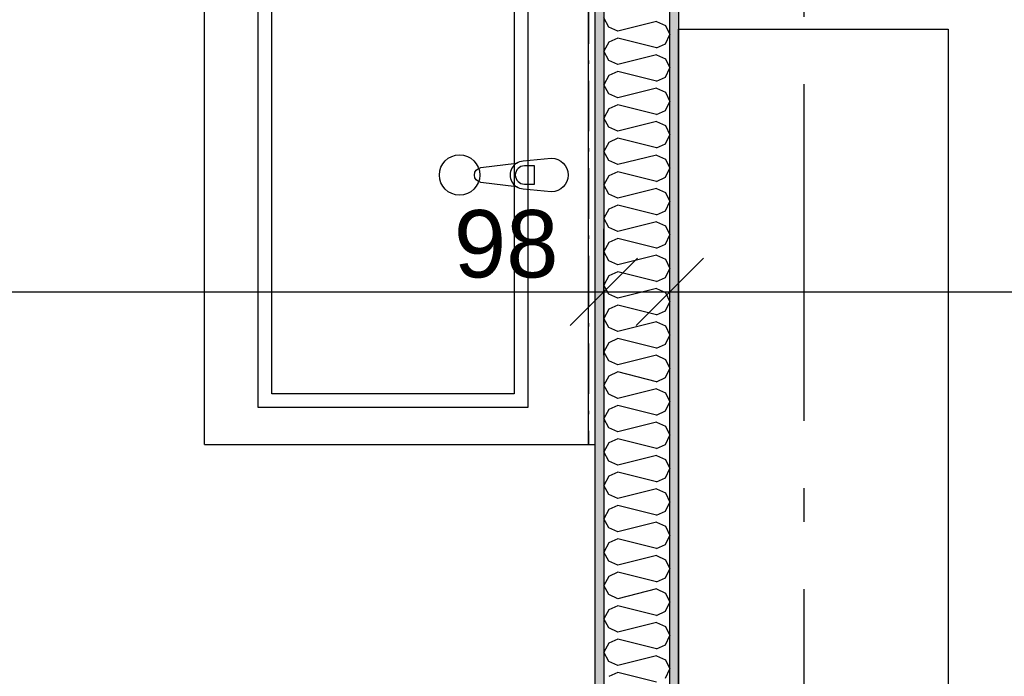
# Model space of a CAD drawing. Header units: millimetres. Extents: x -5000 to 341424, y -9235 to 550260.
# Tile 93 of 236: x 288722 to 290184, y 352958 to 353933. Entities that reach past the tile are written whole.
import ezdxf
from ezdxf.enums import TextEntityAlignment as Align

# ---------------------------------------------------------------- set-up
doc = ezdxf.new("R2010")
doc.units = ezdxf.units.MM
doc.header["$LTSCALE"] = 0.5
doc.header["$MEASUREMENT"] = 0
for name, pattern in [('Akselinje', [1500, 1000, -200, 100, -200]), ('Over snittplan', [260, 150, -50, 10, -50]), ('PLINE', [0])]:
    doc.linetypes.add(name, pattern=pattern)
doc.layers.add('236- Innvendig kledning og overflate(Nye konstruksjoner)', color=7, linetype='Continuous', lineweight=0)
for name, color, linetype in [('242- Ikke-bærende innervegger (Skravur)(Nye konstruksjoner)', 7, 'Continuous'), ('242- Ikke-bærende innervegger(Nye konstruksjoner)', 7, 'Continuous'), ('25-- Dekker(Nye konstruksjoner)', 7, 'Continuous'), ('273- Kjøkkeninnredning(Nye konstruksjoner)', 7, 'Continuous'), ('82-- Modullinjer(Nye konstruksjoner)', 7, 'Continuous'), ('842-M___1_50 Målsetting bygning(Nye konstruksjoner)', 7, 'Continuous'), ('862- M___Nettoareal(Nye konstruksjoner)', 7, 'Continuous'), ('862- M___Nettoareal(Polylinje)(Nye konstruksjoner)', 7, 'Continuous'), ('862- M___Nettoareal(Tekst)(Nye konstruksjoner)', 7, 'Continuous')]:
    doc.layers.add(name, color=color, linetype=linetype)
doc.styles.add('GENERATED_STYLE_1', font='txt')
doc.styles.add('GENERATED_STYLE_3', font='arial.ttf')
doc.styles.add('GENERATED_STYLE_5', font='arial.ttf')
doc.dimstyles.new('GENERATED_STYLE__3', dxfattribs={"dimtxt": 100, "dimasz": 95, "dimexe": 0.18, "dimexo": 0.0625, "dimgap": 0, "dimtad": 1, "dimdec": 0, "dimzin": 0, "dimdsep": 46, "dimtxsty": 'GENERATED_STYLE_3', "dimblk": 'ARROWHEAD_6', "dimblk1": 'ARROWHEAD_6', "dimblk2": 'ARROWHEAD_6', "dimcen": 0.09, "dimse1": 1, "dimse2": 1, "dimclrd": 256, "dimclre": 256, "dimclrt": 256, "dimadec": 1, "dimazin": 0, "dimtfac": 1, "dimtdec": 4, "dimtmove": 2, "dimatfit": 3, "dimfxl": 1, "dimtolj": 1, "dimtzin": 0, "dimarcsym": 0})
doc.dimstyles.new('GENERATED_STYLE__4', dxfattribs={"dimtxt": 100, "dimasz": 95, "dimexe": 0.18, "dimexo": 0.0625, "dimgap": 0, "dimtad": 1, "dimdec": 0, "dimzin": 0, "dimdsep": 46, "dimtxsty": 'GENERATED_STYLE_3', "dimblk": 'ARROWHEAD_6', "dimblk1": 'ARROWHEAD_6', "dimblk2": 'ARROWHEAD_6', "dimcen": 0.09, "dimse1": 1, "dimse2": 1, "dimclrd": 256, "dimclre": 256, "dimclrt": 256, "dimadec": 1, "dimazin": 0, "dimtfac": 1, "dimtdec": 4, "dimtmove": 0, "dimatfit": 3, "dimfxl": 1, "dimtolj": 1, "dimtzin": 0, "dimarcsym": 0})
pattern_1 = [(0, (0, 0), (0, 43.30127), [0, -25]), (0, (12.5, 21.65), (0, 43.30127), [0, -25])]

# ---------------------------------------------------------------- blocks, each defined once
blk = doc.blocks.new('STUE__34', base_point=(290949.5, 355025.2))
at = {"layer": '862- M___Nettoareal(Polylinje)(Nye konstruksjoner)', "linetype": 'PLINE', "flags": 128}
blk.add_lwpolyline([(289700, 349780.7), (294305, 349780.7), (294305, 356380.7), (289700, 356380.7), (289700, 355490.7), (289700, 354480.7)], close=True, dxfattribs=at)
at = {"layer": '862- M___Nettoareal(Tekst)(Nye konstruksjoner)', "style": 'GENERATED_STYLE_1'}
for tag, p in [('DUMMY_861', (291186.2, 355213.4)), ('ROOM_NAME', (290712.8, 355163.6)), ('DUMMY_862', (290712.8, 355025.2))]:
    blk.add_attdef(tag, text='', height=100, dxfattribs=at).set_placement(p, align=Align.TOP_LEFT)
blk = doc.blocks.new('BAD__36', base_point=(287873.3, 353122.9))
at = {"layer": '862- M___Nettoareal(Polylinje)(Nye konstruksjoner)', "linetype": 'PLINE', "flags": 128}
blk.add_lwpolyline([(286372, 354256.6), (286372, 351276.6), (289576, 351276.6), (289576, 354256.6)], close=True, dxfattribs=at)
at = {"layer": '862- M___Nettoareal(Tekst)(Nye konstruksjoner)', "style": 'GENERATED_STYLE_1'}
for tag, p in [('DUMMY_861', (288070.6, 353311.1)), ('ROOM_NAME', (287676, 353259.6)), ('DUMMY_862', (287676, 353122.9))]:
    blk.add_attdef(tag, text='', height=100, dxfattribs=at).set_placement(p, align=Align.TOP_LEFT)
blk = doc.blocks.new('Standard grid marker[94]', base_point=(289886, 363787.1))
at = {"layer": '82-- Modullinjer(Nye konstruksjoner)', "linetype": 'Akselinje'}
blk.add_line((289886, 363587.1), (289886, 339987.1), dxfattribs=at)
at = {"layer": '82-- Modullinjer(Nye konstruksjoner)', "style": 'GENERATED_STYLE_5'}
for tag, p in [('AC_MarkerText_1_0', (289886, 363963.5)), ('AC_MarkerText_1_1', (289886, 339713.5))]:
    blk.add_attdef(tag, text='', height=100, rotation=360, dxfattribs=at).set_placement(p, align=Align.TOP_CENTER)
blk = doc.blocks.new('Baderomsinnredning[149]', base_point=(288996, 353302.1))
at = {"layer": '273- Kjøkkeninnredning(Nye konstruksjoner)', "linetype": 'PLINE'}
for p, q in [((288996, 353302.1), (288996, 354102.1)), ((288996, 354102.1), (289566, 354102.1)), ((289566, 353302.1), (289566, 354102.1)), ((289076, 353357.1), (289076, 354047.1)), ((289076, 354047.1), (289476, 354047.1)), ((289476, 354047.1), (289476, 353357.1)), ((289096, 353377.1), (289096, 354027.1)), ((289096, 354027.1), (289456, 354027.1)), ((289456, 354027.1), (289456, 353377.1)), ((289486.1, 353715.7), (289471.2, 353715.7)), ((289486.1, 353688.5), (289486.1, 353715.7)), ((289471.2, 353688.5), (289486.1, 353688.5)), ((289456, 353377.1), (289096, 353377.1)), ((289476, 353357.1), (289076, 353357.1)), ((288996, 353302.1), (289566, 353302.1))]:
    blk.add_line(p, q, dxfattribs=at)
at = {"layer": '273- Kjøkkeninnredning(Nye konstruksjoner)', "linetype": 'PLINE', "flags": 128}
blk.add_lwpolyline([(289511, 353677.1), (289469.1, 353681.1, -0.12102), (289459.5, 353684.4), (289406.6, 353691, -0.882566), (289406.6, 353713.2), (289459.5, 353719.9, -0.12102), (289469.1, 353723.1), (289511, 353727.1, -1)], format="xyb", close=True, dxfattribs=at)
at = {"layer": '273- Kjøkkeninnredning(Nye konstruksjoner)', "linetype": 'PLINE'}
blk.add_circle((289374.8, 353702.1), 30, dxfattribs=at)
for centre, radius, start, end in [((289471, 353702.1), 21.1, 122.771, 237.229), ((289471.2, 353702.1), 13.6, 90, 270)]:
    blk.add_arc(centre, radius, start, end, dxfattribs=at)
blk = doc.blocks.new('Speil[208]', base_point=(289566, 354102.1))
at = {"layer": '273- Kjøkkeninnredning(Nye konstruksjoner)', "linetype": 'Over snittplan'}
for p, q in [((289566, 354102.1), (289566, 353302.1)), ((289576, 354102.1), (289566, 354102.1)), ((289576, 353302.1), (289576, 354102.1)), ((289566, 353302.1), (289576, 353302.1))]:
    blk.add_line(p, q, dxfattribs=at)
at = {"layer": '273- Kjøkkeninnredning(Nye konstruksjoner)', "linetype": 'Over snittplan', "flags": 128}
blk.add_lwpolyline([(289566, 354102.1), (289566, 353302.1), (289576, 353302.1), (289576, 354102.1)], close=True, dxfattribs=at)
blk = doc.blocks.new('*X1320')
at = {"layer": '242- Ikke-bærende innervegger (Skravur)(Nye konstruksjoner)', "linetype": 'PLINE'}
for p, q in [((289596.6, 353921.8), (289589, 353935.3)), ((289609.8, 353915.8), (289596.6, 353921.8)), ((289667.3, 353930.1), (289609.8, 353915.8)), ((289667.3, 353930.1), (289680.6, 353924.1)), ((289680.6, 353924.1), (289687, 353910.6)), ((289609.8, 353905.3), (289596.6, 353899.3)), ((289667.3, 353891), (289609.8, 353905.3)), ((289680.6, 353897), (289687, 353910.6)), ((289596.6, 353899.3), (289589, 353885.8)), ((289667.3, 353891), (289680.6, 353897)), ((289596.6, 353872.2), (289589, 353885.8)), ((289667.3, 353880.6), (289609.8, 353866.2)), ((289667.3, 353880.6), (289680.6, 353874.5)), ((289609.8, 353866.2), (289596.6, 353872.2)), ((289680.6, 353874.5), (289687, 353861)), ((289680.6, 353847.4), (289687, 353861)), ((289596.6, 353849.7), (289589, 353836.2)), ((289609.8, 353855.8), (289596.6, 353849.7)), ((289667.3, 353841.4), (289609.8, 353855.8)), ((289667.3, 353841.4), (289680.6, 353847.4)), ((289596.6, 353822.7), (289589, 353836.2)), ((289609.8, 353816.6), (289596.6, 353822.7)), ((289667.3, 353831), (289609.8, 353816.6)), ((289667.3, 353831), (289680.6, 353824.9)), ((289680.6, 353824.9), (289687, 353811.4)), ((289609.8, 353806.2), (289596.6, 353800.2)), ((289667.3, 353791.8), (289609.8, 353806.2)), ((289680.6, 353797.9), (289687, 353811.4)), ((289596.6, 353800.2), (289589, 353786.6)), ((289667.3, 353791.8), (289680.6, 353797.9)), ((289596.6, 353773.1), (289589, 353786.6)), ((289609.8, 353767), (289596.6, 353773.1)), ((289667.3, 353781.4), (289609.8, 353767)), ((289667.3, 353781.4), (289680.6, 353775.4)), ((289680.6, 353775.4), (289687, 353761.8)), ((289680.6, 353748.3), (289687, 353761.8)), ((289596.6, 353750.6), (289589, 353737)), ((289609.8, 353756.6), (289596.6, 353750.6)), ((289667.3, 353742.3), (289609.8, 353756.6)), ((289667.3, 353742.3), (289680.6, 353748.3)), ((289596.6, 353723.5), (289589, 353737)), ((289667.3, 353731.8), (289609.8, 353717.5)), ((289667.3, 353731.8), (289680.6, 353725.8)), ((289609.8, 353717.5), (289596.6, 353723.5)), ((289680.6, 353725.8), (289687, 353712.3)), ((289596.6, 353701), (289589, 353687.5)), ((289609.8, 353707), (289596.6, 353701)), ((289667.3, 353692.7), (289609.8, 353707)), ((289680.6, 353698.7), (289687, 353712.3)), ((289596.6, 353673.9), (289589, 353687.5)), ((289667.3, 353692.7), (289680.6, 353698.7)), ((289609.8, 353667.9), (289596.6, 353673.9)), ((289667.3, 353682.3), (289609.8, 353667.9)), ((289667.3, 353682.3), (289680.6, 353676.2)), ((289680.6, 353676.2), (289687, 353662.7)), ((289609.8, 353657.5), (289596.6, 353651.4)), ((289667.3, 353643.1), (289609.8, 353657.5)), ((289680.6, 353649.1), (289687, 353662.7)), ((289596.6, 353651.4), (289589, 353637.9)), ((289667.3, 353643.1), (289680.6, 353649.1)), ((289596.6, 353624.4), (289589, 353637.9)), ((289667.3, 353632.7), (289609.8, 353618.3)), ((289667.3, 353632.7), (289680.6, 353626.6)), ((289680.6, 353626.6), (289687, 353613.1)), ((289609.8, 353618.3), (289596.6, 353624.4)), ((289680.6, 353599.6), (289687, 353613.1)), ((289596.6, 353601.9), (289589, 353588.3)), ((289609.8, 353607.9), (289596.6, 353601.9)), ((289667.3, 353593.5), (289609.8, 353607.9)), ((289667.3, 353593.5), (289680.6, 353599.6)), ((289596.6, 353574.8), (289589, 353588.3)), ((289667.3, 353583.1), (289609.8, 353568.7)), ((289667.3, 353583.1), (289680.6, 353577.1)), ((289609.8, 353568.7), (289596.6, 353574.8)), ((289680.6, 353577.1), (289687, 353563.5)), ((289609.8, 353558.3), (289596.6, 353552.3)), ((289667.3, 353544), (289609.8, 353558.3)), ((289680.6, 353550), (289687, 353563.5)), ((289596.6, 353552.3), (289589, 353538.7)), ((289667.3, 353544), (289680.6, 353550)), ((289596.6, 353525.2), (289589, 353538.7)), ((289609.8, 353519.2), (289596.6, 353525.2)), ((289667.3, 353533.5), (289609.8, 353519.2)), ((289667.3, 353533.5), (289680.6, 353527.5)), ((289680.6, 353527.5), (289687, 353514)), ((289680.6, 353500.4), (289687, 353514)), ((289596.6, 353502.7), (289589, 353489.2)), ((289609.8, 353508.8), (289596.6, 353502.7)), ((289667.3, 353494.4), (289609.8, 353508.8)), ((289667.3, 353494.4), (289680.6, 353500.4)), ((289596.6, 353475.6), (289589, 353489.2)), ((289667.3, 353484), (289609.8, 353469.6)), ((289667.3, 353484), (289680.6, 353477.9)), ((289609.8, 353469.6), (289596.6, 353475.6)), ((289680.6, 353477.9), (289687, 353464.4)), ((289596.6, 353453.1), (289589, 353439.6)), ((289609.8, 353459.2), (289596.6, 353453.1)), ((289667.3, 353444.8), (289609.8, 353459.2)), ((289680.6, 353450.8), (289687, 353464.4)), ((289596.6, 353426.1), (289589, 353439.6)), ((289667.3, 353444.8), (289680.6, 353450.8)), ((289609.8, 353420), (289596.6, 353426.1)), ((289667.3, 353434.4), (289609.8, 353420)), ((289667.3, 353434.4), (289680.6, 353428.3)), ((289680.6, 353428.3), (289687, 353414.8)), ((289609.8, 353409.6), (289596.6, 353403.6)), ((289667.3, 353395.2), (289609.8, 353409.6)), ((289680.6, 353401.3), (289687, 353414.8)), ((289596.6, 353403.6), (289589, 353390)), ((289667.3, 353395.2), (289680.6, 353401.3)), ((289596.6, 353376.5), (289589, 353390)), ((289667.3, 353384.8), (289609.8, 353370.4)), ((289667.3, 353384.8), (289680.6, 353378.8)), ((289680.6, 353378.8), (289687, 353365.2)), ((289609.8, 353370.4), (289596.6, 353376.5)), ((289680.6, 353351.7), (289687, 353365.2)), ((289596.6, 353354), (289589, 353340.5)), ((289609.8, 353360), (289596.6, 353354)), ((289667.3, 353345.7), (289609.8, 353360)), ((289667.3, 353345.7), (289680.6, 353351.7)), ((289596.6, 353326.9), (289589, 353340.5)), ((289667.3, 353335.2), (289609.8, 353320.9)), ((289667.3, 353335.2), (289680.6, 353329.2)), ((289609.8, 353320.9), (289596.6, 353326.9)), ((289680.6, 353329.2), (289687, 353315.7)), ((289609.8, 353310.5), (289596.6, 353304.4)), ((289667.3, 353296.1), (289609.8, 353310.5)), ((289680.6, 353302.1), (289687, 353315.7)), ((289596.6, 353304.4), (289589, 353290.9)), ((289596.6, 353277.3), (289589, 353290.9)), ((289667.3, 353296.1), (289680.6, 353302.1)), ((289609.8, 353271.3), (289596.6, 353277.3)), ((289667.3, 353285.7), (289609.8, 353271.3)), ((289667.3, 353285.7), (289680.6, 353279.6)), ((289680.6, 353279.6), (289687, 353266.1)), ((289680.6, 353252.6), (289687, 353266.1)), ((289596.6, 353254.8), (289589, 353241.3)), ((289609.8, 353260.9), (289596.6, 353254.8)), ((289667.3, 353246.5), (289609.8, 353260.9)), ((289667.3, 353246.5), (289680.6, 353252.6)), ((289596.6, 353227.8), (289589, 353241.3)), ((289667.3, 353236.1), (289609.8, 353221.7)), ((289667.3, 353236.1), (289680.6, 353230.1)), ((289609.8, 353221.7), (289596.6, 353227.8)), ((289680.6, 353230.1), (289687, 353216.5)), ((289596.6, 353205.3), (289589, 353191.7)), ((289609.8, 353211.3), (289596.6, 353205.3)), ((289667.3, 353196.9), (289609.8, 353211.3)), ((289667.3, 353196.9), (289680.6, 353203)), ((289680.6, 353203), (289687, 353216.5)), ((289596.6, 353178.2), (289589, 353191.7)), ((289609.8, 353172.1), (289596.6, 353178.2)), ((289667.3, 353186.5), (289609.8, 353172.1)), ((289667.3, 353186.5), (289680.6, 353180.5)), ((289680.6, 353180.5), (289687, 353166.9)), ((289609.8, 353161.7), (289596.6, 353155.7)), ((289667.3, 353147.4), (289609.8, 353161.7)), ((289680.6, 353153.4), (289687, 353166.9)), ((289596.6, 353155.7), (289589, 353142.2)), ((289667.3, 353147.4), (289680.6, 353153.4)), ((289596.6, 353128.6), (289589, 353142.2)), ((289667.3, 353136.9), (289609.8, 353122.6)), ((289667.3, 353136.9), (289680.6, 353130.9)), ((289680.6, 353130.9), (289687, 353117.4)), ((289609.8, 353122.6), (289596.6, 353128.6)), ((289680.6, 353103.8), (289687, 353117.4)), ((289596.6, 353106.1), (289589, 353092.6)), ((289609.8, 353112.2), (289596.6, 353106.1)), ((289667.3, 353097.8), (289609.8, 353112.2)), ((289667.3, 353097.8), (289680.6, 353103.8)), ((289596.6, 353079), (289589, 353092.6)), ((289667.3, 353087.4), (289609.8, 353073)), ((289667.3, 353087.4), (289680.6, 353081.3)), ((289609.8, 353073), (289596.6, 353079)), ((289680.6, 353081.3), (289687, 353067.8)), ((289596.6, 353056.5), (289589, 353043)), ((289609.8, 353062.6), (289596.6, 353056.5)), ((289667.3, 353048.2), (289609.8, 353062.6)), ((289680.6, 353054.3), (289687, 353067.8)), ((289596.6, 353029.5), (289589, 353043)), ((289667.3, 353048.2), (289680.6, 353054.3)), ((289609.8, 353023.4), (289596.6, 353029.5)), ((289667.3, 353037.8), (289609.8, 353023.4)), ((289667.3, 353037.8), (289680.6, 353031.8)), ((289680.6, 353031.8), (289687, 353018.2)), ((289609.8, 353013), (289596.6, 353007)), ((289667.3, 352998.6), (289609.8, 353013)), ((289680.6, 353004.7), (289687, 353018.2)), ((289596.6, 353007), (289589, 352993.4)), ((289667.3, 352998.6), (289680.6, 353004.7)), ((289596.6, 352979.9), (289589, 352993.4)), ((289667.3, 352988.2), (289609.8, 352973.9)), ((289667.3, 352988.2), (289680.6, 352982.2)), ((289609.8, 352973.9), (289596.6, 352979.9)), ((289680.6, 352982.2), (289687, 352968.6)), ((289609.8, 352963.4), (289596.6, 352957.4)), ((289667.3, 352949.1), (289609.8, 352963.4)), ((289680.6, 352955.1), (289687, 352968.6))]:
    blk.add_line(p, q, dxfattribs=at)
blk = doc.blocks.new('*D1452')
at = {"layer": '842-M___1_50 Målsetting bygning(Nye konstruksjoner)', "linetype": 'PLINE'}
for p, q in [((288499, 354319.6), (288599, 354219.6)), ((288642.7, 354269.6), (288455.2, 354269.6)), ((288549, 351263.6), (288549, 354269.6)), ((288499, 351313.6), (288599, 351213.6)), ((288642.7, 351263.6), (288455.2, 351263.6))]:
    blk.add_line(p, q, dxfattribs=at)
at = {"layer": '842-M___1_50 Målsetting bygning(Nye konstruksjoner)', "char_height": 100, "attachment_point": 7, "rotation": 90, "style": 'GENERATED_STYLE_3'}
for s, insert in [('\\A1;{\\pql;\\fArial|b0|i0|c0|p0;\\W1.000000;98}', (288527.6, 354109.5)), ('\\A1;{\\pql;\\fArial|b0|i0|c0|p0;\\W1.000000;3\xa0006}', (288529, 352595.1))]:
    blk.add_mtext(s, dxfattribs=dict(at, insert=insert))
blk = doc.blocks.new('ARROWHEAD_6')
at = {"linetype": 'Continuous'}
for p, q in [((-0.5, -0.5), (0.5, 0.5)), ((0, 0), (-1, 0))]:
    blk.add_line(p, q, dxfattribs=at)
blk = doc.blocks.new('*D1456')
at = {"layer": '842-M___1_50 Målsetting bygning(Nye konstruksjoner)', "linetype": 'PLINE'}
for p, q in [((286359, 355955), (286359, 356142.5)), ((286409, 356098.7), (286309, 355998.7)), ((289477, 356098.7), (289377, 355998.7)), ((286261, 356048.7), (286359, 356048.7)), ((286359, 356048.7), (289427, 356048.7))]:
    blk.add_line(p, q, dxfattribs=at)
at = {"layer": '842-M___1_50 Målsetting bygning(Nye konstruksjoner)', "char_height": 100, "attachment_point": 7, "rotation": 360, "style": 'GENERATED_STYLE_3'}
for s, insert in [('\\A1;{\\pql;\\fArial|b0|i0|c0|p0;\\W1.000000;98}', (286372.3, 356070.2)), ('\\A1;{\\pql;\\fArial|b0|i0|c0|p0;\\W1.000000;3\xa0068}', (287721.4, 356068.7))]:
    blk.add_mtext(s, dxfattribs=dict(at, insert=insert))
blk = doc.blocks.new('*D1457')
at = {"layer": '842-M___1_50 Målsetting bygning(Nye konstruksjoner)', "linetype": 'PLINE'}
for p, q in [((289427, 355955), (289427, 356142.5)), ((289687, 355955), (289687, 356142.5)), ((289477, 356098.7), (289377, 355998.7)), ((289637, 355998.7), (289737, 356098.7)), ((286359, 356048.7), (289427, 356048.7)), ((289427, 356048.7), (289687, 356048.7)), ((289687, 356048.7), (289762, 356048.7))]:
    blk.add_line(p, q, dxfattribs=at)
at = {"layer": '842-M___1_50 Målsetting bygning(Nye konstruksjoner)', "insert": (289448.8, 356087.3), "char_height": 100, "attachment_point": 7, "rotation": 360, "style": 'GENERATED_STYLE_3'}
blk.add_mtext('\\A1;{\\pql;\\fArial|b0|i0|c0|p0;\\W1.000000;260}', dxfattribs=at)
blk = doc.blocks.new('*D1512')
at = {"layer": '842-M___1_50 Målsetting bygning(Nye konstruksjoner)', "linetype": 'PLINE'}
for p, q in [((286261, 353434.8), (286261, 353622.3)), ((286359, 353434.8), (286359, 353622.3)), ((286311, 353578.6), (286211, 353478.6)), ((286409, 353578.6), (286309, 353478.6)), ((286186, 353528.6), (286261, 353528.6)), ((286261, 353528.6), (286359, 353528.6)), ((286359, 353528.6), (289589, 353528.6))]:
    blk.add_line(p, q, dxfattribs=at)
blk = doc.blocks.new('*D1513')
at = {"layer": '842-M___1_50 Målsetting bygning(Nye konstruksjoner)', "linetype": 'PLINE'}
for p, q in [((289589, 353434.8), (289589, 353622.3)), ((286409, 353578.6), (286309, 353478.6)), ((289639, 353578.6), (289539, 353478.6)), ((286359, 353528.6), (289589, 353528.6)), ((289589, 353528.6), (289687, 353528.6))]:
    blk.add_line(p, q, dxfattribs=at)
at = {"layer": '842-M___1_50 Målsetting bygning(Nye konstruksjoner)', "char_height": 100, "attachment_point": 7, "rotation": 360, "style": 'GENERATED_STYLE_3'}
for s, insert in [('\\A1;{\\pql;\\fArial|b0|i0|c0|p0;\\W1.000000;98}', (286390.8, 353548.6)), ('\\A1;{\\pql;\\fArial|b0|i0|c0|p0;\\W1.000000;3\xa0230}', (287802.4, 353548.6)), ('\\A1;{\\pql;\\fArial|b0|i0|c0|p0;\\W1.000000;98}', (289366.3, 353548.6))]:
    blk.add_mtext(s, dxfattribs=dict(at, insert=insert))
blk = doc.blocks.new('*D1514')
at = {"layer": '842-M___1_50 Målsetting bygning(Nye konstruksjoner)', "linetype": 'PLINE'}
for p, q in [((289687, 353434.8), (289687, 353622.3)), ((289639, 353578.6), (289539, 353478.6)), ((289737, 353578.6), (289637, 353478.6)), ((289589, 353528.6), (289687, 353528.6)), ((289687, 353528.6), (294318, 353528.6))]:
    blk.add_line(p, q, dxfattribs=at)
blk = doc.blocks.new('*D1515')
at = {"layer": '842-M___1_50 Målsetting bygning(Nye konstruksjoner)', "linetype": 'PLINE'}
for p, q in [((294318, 353434.8), (294318, 353622.3)), ((289737, 353578.6), (289637, 353478.6)), ((294268, 353478.6), (294368, 353578.6)), ((289687, 353528.6), (294318, 353528.6)), ((294318, 353528.6), (294391, 353528.6))]:
    blk.add_line(p, q, dxfattribs=at)
at = {"layer": '842-M___1_50 Målsetting bygning(Nye konstruksjoner)', "char_height": 100, "attachment_point": 7, "rotation": 360, "style": 'GENERATED_STYLE_3'}
for s, insert in [('\\A1;{\\pql;\\fArial|b0|i0|c0|p0;\\W1.000000;4\xa0631}', (291830.9, 353548.6)), ('\\A1;{\\pql;\\fArial|b0|i0|c0|p0;\\W1.000000;73}', (294107, 353548.6))]:
    blk.add_mtext(s, dxfattribs=dict(at, insert=insert))

msp = doc.modelspace()

# ---------------------------------------------------------------- hatches: boundary and pattern name
at = {"layer": '242- Ikke-bærende innervegger (Skravur)(Nye konstruksjoner)', "linetype": 'Continuous'}
h = msp.add_hatch(dxfattribs=at)
h.set_pattern_fill('Prikker_tett', color=256, style=0, pattern_type=2)
h.set_pattern_definition(pattern_1)
h.paths.add_polyline_path([(289687, 351065.7), (289700, 351065.7), (289700, 354367.6), (289687, 354367.6)])
h = msp.add_hatch(dxfattribs=at)
h.set_pattern_fill('Prikker_tett', color=256, style=0, pattern_type=2)
h.set_pattern_definition(pattern_1)
h.paths.add_polyline_path([(289589, 351276.6), (289589, 354256.6), (289576, 354256.6), (289576, 351276.6)])

# ---------------------------------------------------------------- linework, layer by layer
at = {"layer": '236- Innvendig kledning og overflate(Nye konstruksjoner)', "linetype": 'PLINE', "flags": 128}
for points in [[(289700, 351065.7), (289700, 354367.6)], [(289576, 354256.6), (289576, 351276.6)]]:
    msp.add_lwpolyline(points, dxfattribs=at)
at = {"layer": '242- Ikke-bærende innervegger(Nye konstruksjoner)', "linetype": 'PLINE'}
for p, q in [((289589, 354256.6), (289589, 351263.6)), ((289687, 351263.6), (289687, 354269.6))]:
    msp.add_line(p, q, dxfattribs=at)
at = {"layer": '25-- Dekker(Nye konstruksjoner)', "linetype": 'PLINE', "flags": 128}
msp.add_lwpolyline([(290100, 353918.5), (290100, 351518.5), (289700, 351518.5), (289700, 353918.5)], close=True, dxfattribs=at)

# ---------------------------------------------------------------- block references
at = {"layer": '242- Ikke-bærende innervegger(Nye konstruksjoner)'}
msp.add_blockref('*X1320', (0, 0), dxfattribs=at)
at = {"layer": '273- Kjøkkeninnredning(Nye konstruksjoner)', "linetype": 'PLINE'}
msp.add_blockref('Baderomsinnredning[149]', (288996, 353302.1), dxfattribs=at)
at = {"layer": '273- Kjøkkeninnredning(Nye konstruksjoner)', "linetype": 'Over snittplan'}
msp.add_blockref('Speil[208]', (289566, 354102.1), dxfattribs=at)
at = {"layer": '82-- Modullinjer(Nye konstruksjoner)', "linetype": 'PLINE'}
msp.add_blockref('Standard grid marker[94]', (289886, 363787.1), dxfattribs=at)
at = {"layer": '862- M___Nettoareal(Nye konstruksjoner)', "linetype": 'Continuous'}
for name, p in [('STUE__34', (290949.5, 355025.2)), ('BAD__36', (287873.3, 353122.9))]:
    msp.add_blockref(name, p, dxfattribs=at)

# ---------------------------------------------------------------- dimensions: what is measured, and where the dimension line sits
at = {"layer": '842-M___1_50 Målsetting bygning(Nye konstruksjoner)', "linetype": 'Continuous'}
for base, p1, p2, angle, dimstyle, picture, middle, turn in [((289427, 356048.7), (286359, 353822.2), (289427, 356380.7), 360, 'GENERATED_STYLE__4', '*D1456', (287893, 356118.7), 360), ((289687, 356048.7), (289427, 356380.7), (289687, 352074.2), 360, 'GENERATED_STYLE__3', '*D1457', (289562.9, 356137.3), 360), ((288549, 354269.6), (289589, 351263.6), (289589, 354269.6), 90, 'GENERATED_STYLE__4', '*D1452', (288479, 352766.6), 90), ((289589, 353528.6), (286359, 353822.2), (289589, 352025.2), 360, 'GENERATED_STYLE__4', '*D1513', (287974, 353598.6), 360), ((294318, 353528.6), (289687, 352074.2), (294318, 353080.7), 360, 'GENERATED_STYLE__4', '*D1515', (292002.5, 353598.6), 360), ((286359, 353528.6), (286261, 353766.7), (286359, 353822.2), 360, 'GENERATED_STYLE__3', '*D1512', (286466.9, 353598.6), 360), ((289687, 353528.6), (289589, 352025.2), (289687, 352074.2), 360, 'GENERATED_STYLE__3', '*D1514', (289442.4, 353598.6), 360)]:
    dim = msp.add_linear_dim(base=base, p1=p1, p2=p2, angle=angle, dimstyle=dimstyle, dxfattribs=at)
    dim.commit()
    dim.dimension.update_dxf_attribs({"geometry": picture, "text_midpoint": middle, "dimtype": 160, "text_rotation": turn})

doc.saveas('drawing.dxf')
